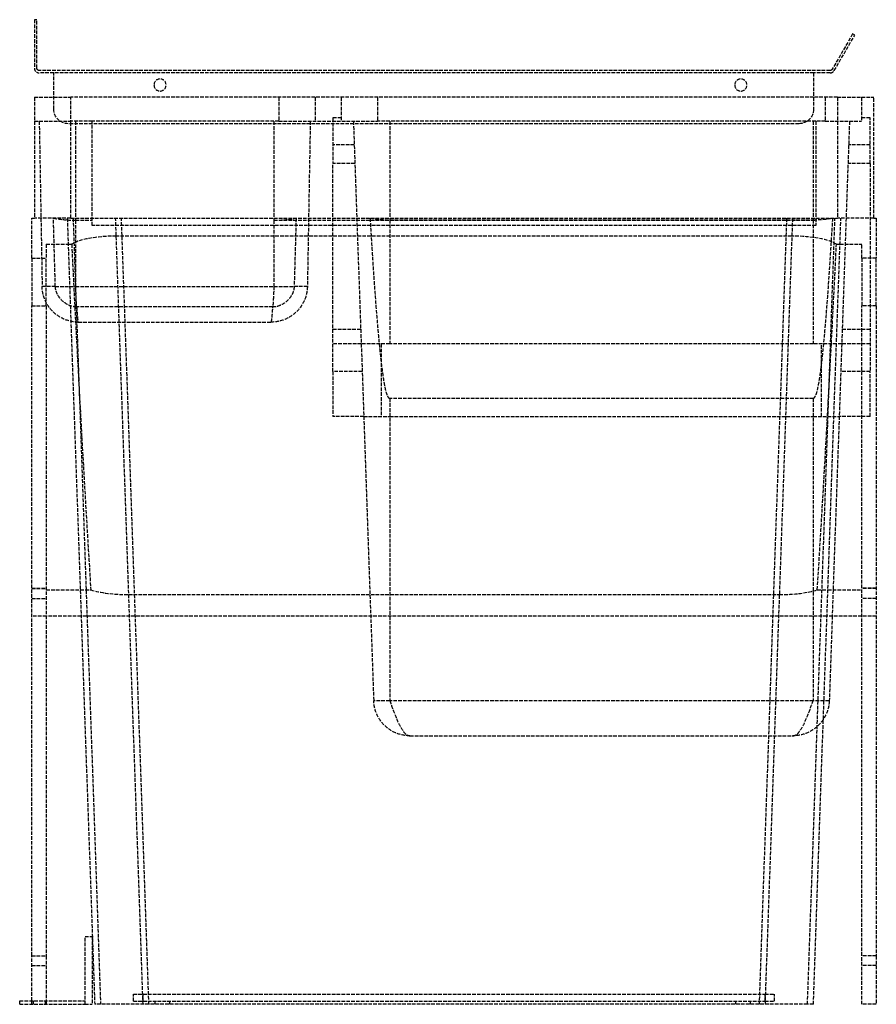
# Model space of a CAD drawing. Header units: millimetres. Extents: x -354 to 0, y 0 to 407.
import ezdxf

# ---------------------------------------------------------------- set-up
doc = ezdxf.new("R2010")
doc.units = ezdxf.units.MM
doc.header["$LTSCALE"] = 10
doc.linetypes.add('ALLCAD_Strich', pattern=[0.2, 0.15, -0.05])
doc.layers.add('BESCH_KONT_sich_schn_seit_2d', color=160, linetype='Continuous')

msp = doc.modelspace()

# ---------------------------------------------------------------- linework, layer by layer
at = {"layer": 'BESCH_KONT_sich_schn_seit_2d', "linetype": 'ALLCAD_Strich', "extrusion": (-1.09476e-47, 1, -2.22045e-16)}
for p, q in [((-346.92, 407), (-347.92, 407)), ((-347.92, 407), (-347.92, 387)), ((-346.92, 387), (-346.92, 407)), ((-9.79, 401.09), (-18.21, 386.5)), ((-17.34, 386), (-8.92, 400.59)), ((-8.92, 400.59), (-9.79, 401.09)), ((-19.08, 386), (-345.92, 386)), ((-339.92, 385), (-345.92, 385)), ((-339.92, 370), (-339.92, 385)), ((-25.92, 385), (-339.92, 385)), ((-19.08, 385), (-25.92, 385)), ((-25.92, 385), (-25.92, 370)), ((-347.92, 375), (-347.92, 325)), ((-347.92, 375), (-339.92, 375)), ((-339.92, 375), (-332.92, 375)), ((-25.92, 375), (-332.92, 375)), ((-332.92, 364), (-332.92, 375)), ((-246.92, 375), (-246.92, 365)), ((-231.92, 375), (-231.92, 365)), ((-221.08, 375), (-221.08, 365)), ((-206.08, 375), (-206.08, 365)), ((-16.08, 375), (-25.92, 375)), ((-21.08, 375), (-21.08, 365)), ((-16.08, 375), (-16.08, 325)), ((-16.08, 375), (-1.08, 375)), ((-6.08, 375), (-6.08, 365)), ((-1.08, 325), (-1.08, 375)), ((-224.58, 366.41), (-224.58, 347.52)), ((-221.08, 366.41), (-224.58, 366.41)), ((-2.58, 366.41), (-6.08, 366.41)), ((-2.58, 347.52), (-2.58, 366.41)), ((-347.92, 365), (-332.92, 365)), ((-345.92, 365), (-344.73, 296.74)), ((-31.92, 364), (-333.92, 364)), ((-324, 365), (-332.92, 365)), ((-332.92, 325), (-332.92, 364)), ((-330.92, 365), (-330.92, 324.12)), ((-246.92, 365), (-324, 365)), ((-324, 321.98), (-324, 365)), ((-248.92, 365), (-248.92, 324.12)), ((-246.92, 365), (-206.08, 365)), ((-233.92, 365), (-235.11, 296.74)), ((-216.08, 365), (-207.71, 125.48)), ((-25, 365), (-206.08, 365)), ((-201.08, 365), (-201.08, 324.31)), ((-26.08, 365), (-26.08, 324.31)), ((-21.08, 365), (-25, 365)), ((-25, 365), (-25, 321.98)), ((-21.08, 365), (-6.08, 365)), ((-11.08, 365), (-18.22, 160.5)), ((-215.74, 355.29), (-224.58, 355.29)), ((-2.58, 355.29), (-11.42, 355.29)), ((-215.47, 347.52), (-224.58, 347.52)), ((-224.58, 261.53), (-224.58, 347.52)), ((-2.58, 347.52), (-11.69, 347.52)), ((-2.58, 347.52), (-2.58, 261.53)), ((-349, 325), (-347.92, 325)), ((-349, 308.41), (-349, 325)), ((-332.92, 325), (-347.92, 325)), ((-334.35, 325), (-323, 0)), ((-332.92, 325), (-16.08, 325)), ((-331.92, 325), (-320.57, 0)), ((-330.92, 324.12), (-330.92, 296.74)), ((-330.92, 324.12), (-324, 324.12)), ((-25, 321.98), (-324, 321.98)), ((-303.01, 0), (-314.36, 325)), ((-300.58, 0), (-311.93, 325)), ((-248.92, 324.12), (-248.92, 296.74)), ((-248.92, 324.12), (-25, 324.12)), ((-201.08, 324.31), (-26.08, 324.31)), ((-201.08, 324.31), (-201.08, 273)), ((-37.07, 325), (-48.42, 0)), ((-34.64, 325), (-45.99, 0)), ((-28.43, 0), (-17.08, 325)), ((-26.08, 324.31), (-26.08, 273)), ((-26, 0), (-14.65, 325)), ((-1.08, 325), (-16.08, 325)), ((-1.08, 325), (0, 325)), ((0, 325), (0, 308.41)), ((-34.9, 317.54), (-314.1, 317.54)), ((-343, 314.16), (-333.97, 314.16)), ((-343, 314.16), (-343, 308.41)), ((-333.97, 314.16), (-332.52, 314.16)), ((-16.48, 314.16), (-15.03, 314.16)), ((-15.03, 314.16), (-6, 314.16)), ((-6, 308.41), (-6, 314.16)), ((-349, 308.41), (-349, 288.7)), ((-349, 308.41), (-343, 308.41)), ((-343, 288.7), (-343, 308.41)), ((0, 308.41), (-6, 308.41)), ((-6, 308.41), (-6, 288.7)), ((0, 288.7), (0, 308.41)), ((-330.92, 296.74), (-248.92, 296.74)), ((-349, 288.7), (-343, 288.7)), ((-349, 20), (-349, 288.7)), ((-343, 288.7), (-343, 20)), ((-249.38, 288.26), (-330.46, 288.26)), ((0, 288.7), (-6, 288.7)), ((-6, 20), (-6, 288.7)), ((0, 288.7), (0, 20)), ((-329.73, 282), (-250.11, 282)), ((-213.07, 278.93), (-224.58, 278.93)), ((-2.58, 278.93), (-14.08, 278.93)), ((-212.87, 273), (-224.58, 273)), ((-201.08, 273), (-212.87, 273)), ((-204.58, 273), (-204.58, 243)), ((-26.08, 273), (-201.08, 273)), ((-14.29, 273), (-26.08, 273)), ((-22.58, 243), (-22.58, 273)), ((-2.58, 273), (-14.29, 273)), ((-224.58, 261.53), (-224.58, 243)), ((-212.47, 261.53), (-224.58, 261.53)), ((-2.58, 261.53), (-14.69, 261.53)), ((-2.58, 243), (-2.58, 261.53)), ((-201.08, 250.45), (-201.08, 125.48)), ((-26.08, 250.45), (-201.08, 250.45)), ((-26.08, 250.45), (-26.08, 125.48)), ((-211.82, 243), (-224.58, 243)), ((-211.82, 243), (-201.08, 243)), ((-201.08, 243), (-26.08, 243)), ((-26.08, 243), (-15.34, 243)), ((-2.58, 243), (-15.34, 243)), ((-349, 172.04), (-343, 172.04)), ((-349, 171.87), (-343, 171.87)), ((-343, 171.34), (-328.98, 171.34)), ((-328.98, 171.34), (-324.63, 171.34)), ((-24.37, 171.34), (-20.02, 171.34)), ((-20.02, 171.34), (-6, 171.34)), ((0, 172.04), (-6, 172.04)), ((0, 171.87), (-6, 171.87)), ((-349, 167.74), (-343, 167.74)), ((-308.93, 169.34), (-40.07, 169.34)), ((0, 167.74), (-6, 167.74)), ((-343, 160.5), (-349, 160.5)), ((-328.6, 160.5), (-343, 160.5)), ((-20.4, 160.5), (-328.6, 160.5)), ((-6, 160.5), (-20.4, 160.5)), ((-18.22, 160.5), (-19.44, 125.48)), ((0, 160.5), (-6, 160.5)), ((-26.08, 125.48), (-201.08, 125.48)), ((-192.72, 111), (-34.43, 111)), ((-327, 0), (-327, 28)), ((-327, 28), (-324, 28)), ((-324, 28), (-324, 0)), ((-349, 20), (-343, 20)), ((-349, 1.5), (-349, 20)), ((-343, 20), (-343, 1.5)), ((0, 20), (-6, 20)), ((-6, 0), (-6, 20)), ((0, 20), (0, 0)), ((-349, 16), (-343, 16)), ((0, 16), (-6, 16)), ((-307, 1.25), (-307, 4.25)), ((-303.01, 4.25), (-45.99, 4.25)), ((-303.01, 1.25), (-303.01, 4.25)), ((-45.99, 1.25), (-45.99, 4.25)), ((-42, 1.25), (-42, 4.25)), ((-354, 1.5), (-327, 1.5)), ((-354, 0), (-354, 1.5)), ((-349, 0), (-349, 1.5)), ((-348.5, 1.5), (-348.5, 0)), ((-343.5, 1.5), (-343.5, 0)), ((-343, 1.5), (-343, 0)), ((-303.01, 1.25), (-45.99, 1.25)), ((-298, 0), (-298, 1.25)), ((-292, 0), (-292, 1.25)), ((-58, 0), (-58, 1.25)), ((-52, 0), (-52, 1.25)), ((0, 0.01), (0.01, 0.01)), ((0, 0.01), (0.01, 0.01)), ((0, 0.01), (0.01, 0.01)), ((0.01, 0.01), (0, 0.01)), ((0, 0.01), (0.01, 0.01)), ((0, 0.01), (0.01, 0.01)), ((0, 0.01), (0.01, 0.01)), ((0, 0.01), (0.01, 0.01)), ((0, 0.01), (0.01, 0.01)), ((0, 0), (0.01, 0)), ((0, 0), (0.01, 0)), ((0, 0), (0.01, 0)), ((0, 0), (0.01, 0)), ((0, 0), (0.01, 0)), ((0, 0), (0.01, 0)), ((0.01, 0.01), (0.01, 0.01)), ((0.01, 0), (0.01, 0.01)), ((0.01, 0), (0.01, 0)), ((-354, 0), (-327, 0)), ((-327, 0), (-324, 0)), ((-320.57, 0), (-323, 0)), ((-300.58, 0), (-320.57, 0)), ((-48.42, 0), (-300.58, 0)), ((-28.43, 0), (-48.42, 0)), ((-26, 0), (-28.43, 0)), ((0, 0), (-6, 0))]:
    msp.add_line(p, q, dxfattribs=at)
at = {"layer": 'BESCH_KONT_sich_schn_seit_2d', "linetype": 'ALLCAD_Strich', "extrusion": (-2.22045e-16, -2.22045e-16, -1)}
for centre in [(296, 380), (56, 380)]:
    msp.add_circle(centre, 2.5, dxfattribs=at)
at = {"layer": 'BESCH_KONT_sich_schn_seit_2d', "linetype": 'ALLCAD_Strich'}
for centre, start, end in [((-345.92, 387), 180, 270), ((-19.08, 387), 270, 330)]:
    msp.add_arc(centre, 2, start, end, dxfattribs=at)
at = {"layer": 'BESCH_KONT_sich_schn_seit_2d', "linetype": 'ALLCAD_Strich', "extrusion": (-2.22045e-16, -2.22045e-16, -1)}
for centre, radius, start, end in [((345.92, 387), 1, 270, 0), ((19.08, 387), 1, 210, 270), ((333.92, 370), 6, 270, 0), ((31.92, 370), 6, 180, 270)]:
    msp.add_arc(centre, radius, start, end, dxfattribs=at)
at = {"layer": 'BESCH_KONT_sich_schn_seit_2d', "linetype": 'ALLCAD_Strich'}
for centre, major_axis, ratio, start_param, end_param in [((-330.92, 327.97), (14.35, 0), 0.267952, -2.261124, -1.810065), ((-330.92, 327.97), (14.35, 0), 0.267952, -1.810065, -1.570796), ((-248.92, 327.97), (14.35, 0), 0.267952, -1.570796, -0.880469), ((-201.08, 327.98), (13.71, 0), 0.267961, -2.19428, -1.570796), ((-26.08, 327.98), (13.71, 0), 0.267961, -1.570796, -0.947313), ((-313.89, 312.13), (-20.01, 0.06), 0.270447, -1.559292, -0.372365), ((-35.11, 312.13), (-20.01, -0.06), 0.270447, -2.769228, -1.582301), ((-321.45, 528.78), (20.01, -573.07), 0.034878, -1.188145, -0.898525), ((-27.55, 528.78), (-20.01, -573.07), 0.034878, 0.898525, 1.188145), ((-309.09, 174.66), (20.01, -0.05), 0.265447, -2.459441, -1.562134), ((-39.91, 174.66), (20.01, 0.05), 0.265447, -1.579459, -0.682152)]:
    msp.add_ellipse(centre, major_axis=major_axis, ratio=ratio, start_param=start_param, end_param=end_param, dxfattribs=at)
for points, weights in [([(-339.27, 296.74), (-339.66, 310.23), (-340.06, 325)], [1.00000025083, 1.00039826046, 1]), ([(-239.78, 325), (-240.18, 310.23), (-240.57, 296.74)], [1, 1.00039826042, 1.00000025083]), ([(-201.08, 250.45), (-204.66, 250.45), (-209.08, 325)], [1.11832587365, 1.11832587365, 1]), ([(-18.08, 325), (-22.5, 250.45), (-26.08, 250.45)], [1, 1.11832587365, 1.11832587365])]:
    msp.add_rational_spline(points, weights, degree=2, dxfattribs=at)
for points, knots in [([(-339.27, 296.74), (-339.36, 296.74), (-341.07, 296.74), (-342.96, 296.74), (-344.44, 296.74), (-344.73, 296.74), (-344.73, 296.74)], [-0.5867527, -0.5867527, -0.5867527, -0.5867527, -0.5714286, -0.2857143, -0.1785714, 0, 0, 0, 0]), ([(-329.73, 282), (-331.67, 282), (-333.61, 282.38), (-337.21, 283.85), (-338.86, 284.94), (-341.63, 287.66), (-342.75, 289.29), (-344.28, 292.86), (-344.7, 294.8), (-344.73, 296.74)], [0, 0, 0, 0, 0.388841, 0.388841, 0.777682, 0.777682, 1.166524, 1.166524, 1.555365, 1.555365, 1.555365, 1.555365]), ([(-339.27, 296.74), (-338.53, 296.74), (-337.26, 296.74), (-335.88, 296.74), (-335.35, 296.74)], [-0.4132997, -0.4132997, -0.4132997, -0.4132997, -0.2857143, -0.2078142, -0.2078142, -0.2078142, -0.2078142]), ([(-330.46, 288.26), (-331.08, 288.26), (-331.71, 288.35), (-332.97, 288.68), (-333.6, 288.93), (-335.17, 289.76), (-336.09, 290.46), (-337.6, 292.06), (-338.22, 292.98), (-339.02, 294.86), (-339.24, 295.78), (-339.27, 296.74)], [-1.341512, -1.341512, -1.341512, -1.341512, -1.151923, -1.151923, -0.950064, -0.950064, -0.614021, -0.614021, -0.286832, -0.286832, 0, 0, 0, 0]), ([(-335.35, 296.74), (-335.15, 296.74), (-333.71, 296.74), (-332.21, 296.74), (-330.92, 296.74)], [-0.2078142, -0.2078142, -0.2078142, -0.2078142, -0.1785714, 0, 0, 0, 0]), ([(-235.11, 296.74), (-235.15, 294.8), (-235.56, 292.86), (-237.09, 289.29), (-238.21, 287.66), (-240.98, 284.94), (-242.63, 283.85), (-246.23, 282.38), (-248.17, 282), (-250.11, 282)], [0, 0, 0, 0, 0.388841, 0.388841, 0.777682, 0.777682, 1.166524, 1.166524, 1.555365, 1.555365, 1.555365, 1.555365]), ([(-240.57, 296.74), (-240.59, 296.15), (-240.68, 295.57), (-241, 294.39), (-241.24, 293.81), (-242.11, 292.22), (-242.88, 291.29), (-244.61, 289.8), (-245.58, 289.21), (-247.57, 288.43), (-248.51, 288.26), (-249.38, 288.26)], [-1.146737, -1.146737, -1.146737, -1.146737, -0.997536, -0.997536, -0.838585, -0.838585, -0.54058, -0.54058, -0.261998, -0.261998, 0, 0, 0, 0]), ([(-248.92, 296.74), (-248.66, 296.74), (-247.63, 296.74), (-246.14, 296.74), (-244.94, 296.74), (-244.49, 296.74)], [-1, -1, -1, -1, -0.9642857, -0.8571429, -0.7922216, -0.7922216, -0.7922216, -0.7922216]), ([(-235.11, 296.74), (-235.11, 296.74), (-235.14, 296.74), (-235.57, 296.74), (-237.35, 296.74), (-239.66, 296.74), (-240.57, 296.74)], [-1, -1, -1, -1, -0.9642857, -0.8571429, -0.5714286, -0.413237, -0.413237, -0.413237, -0.413237]), ([(-330.46, 288.26), (-330.51, 289.14), (-330.57, 290.08), (-330.65, 291.5), (-330.67, 291.93), (-330.69, 292.37)], [0.9498604, 0.9498604, 0.9498604, 0.9498604, 1.1665237, 1.1665237, 1.2587759, 1.2587759, 1.2587759, 1.2587759]), ([(-249.15, 292.37), (-249.17, 291.93), (-249.19, 291.5), (-249.27, 290.08), (-249.33, 289.14), (-249.38, 288.26)], [0.2965891, 0.2965891, 0.2965891, 0.2965891, 0.3888412, 0.3888412, 0.6055046, 0.6055046, 0.6055046, 0.6055046]), ([(-330.46, 288.26), (-330.41, 287.56), (-330.37, 286.9), (-330.23, 284.94), (-330.13, 283.85), (-329.93, 282.38), (-329.83, 282), (-329.73, 282)], [0.6055046, 0.6055046, 0.6055046, 0.6055046, 0.7776825, 0.7776825, 1.1665237, 1.1665237, 1.555365, 1.555365, 1.555365, 1.555365]), ([(-250.11, 282), (-250.01, 282), (-249.91, 282.38), (-249.71, 283.85), (-249.61, 284.94), (-249.47, 286.9), (-249.43, 287.56), (-249.38, 288.26)], [0, 0, 0, 0, 0.3888412, 0.3888412, 0.7776825, 0.7776825, 0.9498604, 0.9498604, 0.9498604, 0.9498604]), ([(-201.08, 125.48), (-201.33, 125.48), (-201.82, 125.48), (-202.8, 125.48), (-203.98, 125.48), (-205.68, 125.48), (-206.94, 125.48), (-207.6, 125.48), (-207.71, 125.48), (-207.71, 125.48)], [-1, -1, -1, -1, -0.928571, -0.857143, -0.714286, -0.571429, -0.285714, -0.142857, 0, 0, 0, 0]), ([(-192.72, 111), (-194.64, 111), (-196.56, 111.37), (-200.12, 112.81), (-201.76, 113.88), (-204.52, 116.54), (-205.65, 118.15), (-207.21, 121.65), (-207.65, 123.56), (-207.71, 125.48)], [0, 0, 0, 0, 0.408444, 0.408444, 0.816888, 0.816888, 1.225331, 1.225331, 1.633775, 1.633775, 1.633775, 1.633775]), ([(-201.08, 125.48), (-200.38, 123.56), (-199.69, 121.65), (-198.29, 118.15), (-197.6, 116.54), (-196.21, 113.88), (-195.51, 112.81), (-194.12, 111.37), (-193.42, 111), (-192.72, 111)], [0, 0, 0, 0, 0.408444, 0.408444, 0.816888, 0.816888, 1.225331, 1.225331, 1.633775, 1.633775, 1.633775, 1.633775]), ([(-34.43, 111), (-33.74, 111), (-33.04, 111.37), (-31.65, 112.81), (-30.95, 113.88), (-29.56, 116.54), (-28.86, 118.15), (-27.47, 121.65), (-26.78, 123.56), (-26.08, 125.48)], [0, 0, 0, 0, 0.408444, 0.408444, 0.816888, 0.816888, 1.225331, 1.225331, 1.633775, 1.633775, 1.633775, 1.633775]), ([(-21.62, 125.48), (-22.09, 125.48), (-23.04, 125.48), (-24.59, 125.48), (-25.58, 125.48), (-26.08, 125.48)], [-0.4694348, -0.4694348, -0.4694348, -0.4694348, -0.2857143, -0.1428571, 0, 0, 0, 0]), ([(-19.44, 125.48), (-19.51, 123.56), (-19.95, 121.65), (-21.06, 119.16), (-21.45, 118.45), (-21.89, 117.78)], [0, 0, 0, 0, 0.4084438, 0.4084438, 0.5797598, 0.5797598, 0.5797598, 0.5797598]), ([(-19.44, 125.48), (-19.44, 125.48), (-19.47, 125.48), (-19.64, 125.48), (-20.05, 125.48), (-20.77, 125.48), (-21.36, 125.48), (-21.62, 125.48)], [-1, -1, -1, -1, -0.9285714, -0.8571429, -0.7142857, -0.5714286, -0.4694348, -0.4694348, -0.4694348, -0.4694348]), ([(-21.89, 117.78), (-22.5, 116.85), (-23.21, 115.98), (-25.4, 113.88), (-27.04, 112.81), (-30.6, 111.37), (-32.51, 111), (-34.43, 111)], [0.57976, 0.57976, 0.57976, 0.57976, 0.816888, 0.816888, 1.225331, 1.225331, 1.633775, 1.633775, 1.633775, 1.633775]), ([(-307, 4.25), (-307, 4.25), (-306.98, 4.25), (-306.89, 4.25), (-306.77, 4.25), (-306.63, 4.25), (-306.43, 4.25), (-306.23, 4.25), (-305.96, 4.25), (-305.71, 4.25), (-305.38, 4.25), (-305.09, 4.25), (-304.7, 4.25), (-304.38, 4.25), (-303.96, 4.25), (-303.54, 4.25), (-303.19, 4.25), (-303.01, 4.25)], [2.356803, 2.356803, 2.356803, 2.356803, 2.487602, 2.6184, 2.683799, 2.814597, 2.879996, 3.010794, 3.076194, 3.206992, 3.272391, 3.403189, 3.468588, 3.599386, 3.664785, 3.795584, 3.926382, 3.926382, 3.926382, 3.926382]), ([(-45.99, 4.25), (-45.81, 4.25), (-45.46, 4.25), (-45.03, 4.25), (-44.62, 4.25), (-44.3, 4.25), (-43.91, 4.25), (-43.62, 4.25), (-43.29, 4.25), (-43.04, 4.25), (-42.77, 4.25), (-42.57, 4.25), (-42.37, 4.25), (-42.23, 4.25), (-42.11, 4.25), (-42.02, 4.25), (-42, 4.25), (-42, 4.25)], [2.356803, 2.356803, 2.356803, 2.356803, 2.487602, 2.6184, 2.683799, 2.814597, 2.879996, 3.010794, 3.076194, 3.206992, 3.272391, 3.403189, 3.468588, 3.599386, 3.664785, 3.795584, 3.926382, 3.926382, 3.926382, 3.926382]), ([(-307, 1.25), (-307, 1.25), (-306.98, 1.25), (-306.89, 1.25), (-306.77, 1.25), (-306.63, 1.25), (-306.43, 1.25), (-306.23, 1.25), (-305.96, 1.25), (-305.71, 1.25), (-305.38, 1.25), (-305.09, 1.25), (-304.7, 1.25), (-304.38, 1.25), (-303.96, 1.25), (-303.54, 1.25), (-303.19, 1.25), (-303.01, 1.25)], [2.356803, 2.356803, 2.356803, 2.356803, 2.487602, 2.6184, 2.683799, 2.814597, 2.879996, 3.010794, 3.076194, 3.206992, 3.272391, 3.403189, 3.468588, 3.599386, 3.664785, 3.795584, 3.926382, 3.926382, 3.926382, 3.926382]), ([(-45.99, 1.25), (-45.81, 1.25), (-45.46, 1.25), (-45.03, 1.25), (-44.62, 1.25), (-44.3, 1.25), (-43.91, 1.25), (-43.62, 1.25), (-43.29, 1.25), (-43.04, 1.25), (-42.77, 1.25), (-42.57, 1.25), (-42.37, 1.25), (-42.23, 1.25), (-42.11, 1.25), (-42.02, 1.25), (-42, 1.25), (-42, 1.25)], [2.356803, 2.356803, 2.356803, 2.356803, 2.487602, 2.6184, 2.683799, 2.814597, 2.879996, 3.010794, 3.076194, 3.206992, 3.272391, 3.403189, 3.468588, 3.599386, 3.664785, 3.795584, 3.926382, 3.926382, 3.926382, 3.926382])]:
    msp.add_open_spline(points, degree=3, knots=knots, dxfattribs=at)
for points in [[(-330.69, 292.37), (-330.77, 293.78), (-330.84, 295.26), (-330.92, 296.74)], [(-248.92, 296.74), (-249, 295.26), (-249.07, 293.78), (-249.15, 292.37)], [(-244.49, 296.74), (-243.09, 296.74), (-241.76, 296.74), (-240.57, 296.74)]]:
    msp.add_open_spline(points, degree=3, dxfattribs=at)

doc.saveas('drawing.dxf')
